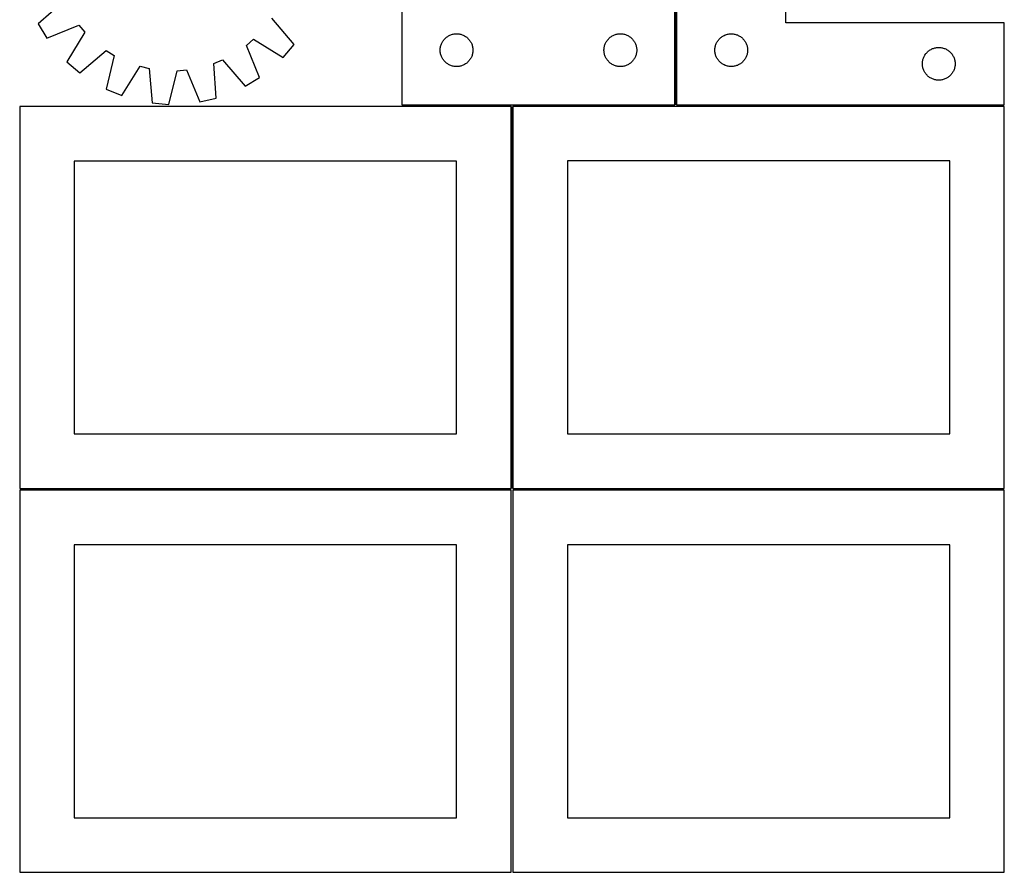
# Model space of a CAD drawing. Header units: millimetres. Extents: x 7 to 1493, y 7 to 2993.
# Tile 3 of 16: x 7 to 908, y 1413 to 2194. Entities that reach past the tile are written whole.
import ezdxf

# ---------------------------------------------------------------- set-up
doc = ezdxf.new("R2010")
doc.units = ezdxf.units.MM
doc.layers.add('COMMON', color=5, linetype='CONTINUOUS', true_color=0x0000ff)
doc.layers.add('CUT', color=7, linetype='CONTINUOUS', true_color=0x000000)

msp = doc.modelspace()

# ---------------------------------------------------------------- linework, layer by layer
at = {"layer": 'COMMON'}
for p, q in [((607.284699, 2115.623916), (607.284699, 2365.623916)), ((457.299607, 2114.099136), (457.299607, 1764.123915)), ((606.534698, 2114.873916), (458.049608, 2114.873916)), ((908.034699, 2114.873916), (608.034699, 2114.873916)), ((6.549607, 1763.349135), (456.549607, 1763.349135)), ((458.074235, 1763.373914), (908.049608, 1763.373914))]:
    msp.add_line(p, q, dxfattribs=at)
at = {"layer": 'CUT'}
for p, q in [((606.534698, 2115.623916), (606.534698, 2415.623916)), ((608.034699, 2365.623916), (608.034699, 2115.623916)), ((708.034699, 2190.623916), (708.034699, 2365.623916)), ((47.410377, 2210.50802), (23.315288, 2189.810159)), ((356.534698, 2215.623916), (356.534698, 2115.623916)), ((257.766143, 2170.727199), (237.335414, 2195.049206)), ((23.315288, 2189.810159), (31.31935, 2176.669934)), ((31.31935, 2176.669934), (60.764396, 2188.584798)), ((66.315523, 2182.049941), (49.795722, 2154.919313)), ((60.764396, 2188.584798), (66.315523, 2182.049941)), ((908.034699, 2190.623916), (708.034699, 2190.623916)), ((908.034699, 2115.623916), (908.034699, 2190.623916)), ((214.076952, 2170.023004), (220.611809, 2175.574131)), ((220.611809, 2175.574131), (247.742436, 2159.05433)), ((393.294516, 2172.673567), (393.674979, 2173.345808)), ((393.674979, 2173.345808), (394.089543, 2173.997572)), ((394.089543, 2173.997572), (394.53711, 2174.627131)), ((394.53711, 2174.627131), (395.016491, 2175.232814)), ((395.016491, 2175.232814), (395.526418, 2175.813016)), ((395.526418, 2175.813016), (396.065536, 2176.366199)), ((396.065536, 2176.366199), (396.632416, 2176.890895)), ((396.632416, 2176.890895), (397.225556, 2177.385713)), ((397.225556, 2177.385713), (397.843382, 2177.849341)), ((397.843382, 2177.849341), (398.484255, 2178.28055)), ((398.484255, 2178.28055), (399.146477, 2178.678195)), ((399.146477, 2178.678195), (399.828291, 2179.041223)), ((399.828291, 2179.041223), (400.52789, 2179.36867)), ((400.52789, 2179.36867), (401.243417, 2179.659669)), ((401.243417, 2179.659669), (401.972976, 2179.913447)), ((401.972976, 2179.913447), (402.714631, 2180.129332)), ((402.714631, 2180.129332), (403.466417, 2180.306752)), ((403.466417, 2180.306752), (404.22634, 2180.445235)), ((404.22634, 2180.445235), (404.992383, 2180.544414)), ((404.992383, 2180.544414), (405.762517, 2180.604028)), ((405.762517, 2180.604028), (406.534698, 2180.623916)), ((406.534698, 2180.623916), (407.30688, 2180.604028)), ((407.30688, 2180.604028), (408.077013, 2180.544414)), ((408.077013, 2180.544414), (408.843057, 2180.445235)), ((408.843057, 2180.445235), (409.602979, 2180.306752)), ((409.602979, 2180.306752), (410.354765, 2180.129332)), ((410.354765, 2180.129332), (411.096421, 2179.913447)), ((411.096421, 2179.913447), (411.825979, 2179.659669)), ((411.825979, 2179.659669), (412.541507, 2179.36867)), ((412.541507, 2179.36867), (413.241105, 2179.041223)), ((413.241105, 2179.041223), (413.922919, 2178.678195)), ((413.922919, 2178.678195), (414.585141, 2178.28055)), ((414.585141, 2178.28055), (415.226015, 2177.849341)), ((415.226015, 2177.849341), (415.84384, 2177.385713)), ((415.84384, 2177.385713), (416.43698, 2176.890895)), ((416.43698, 2176.890895), (417.00386, 2176.366199)), ((417.00386, 2176.366199), (417.542979, 2175.813016)), ((417.542979, 2175.813016), (418.052905, 2175.232814)), ((418.052905, 2175.232814), (418.532287, 2174.627131)), ((418.532287, 2174.627131), (418.979853, 2173.997572)), ((418.979853, 2173.997572), (419.394418, 2173.345808)), ((419.394418, 2173.345808), (419.77488, 2172.673567)), ((543.294516, 2172.673567), (543.674979, 2173.345808)), ((543.674979, 2173.345808), (544.089543, 2173.997572)), ((544.089543, 2173.997572), (544.53711, 2174.627131)), ((544.53711, 2174.627131), (545.016491, 2175.232814)), ((545.016491, 2175.232814), (545.526418, 2175.813016)), ((545.526418, 2175.813016), (546.065536, 2176.366199)), ((546.065536, 2176.366199), (546.632416, 2176.890895)), ((546.632416, 2176.890895), (547.225556, 2177.385713)), ((547.225556, 2177.385713), (547.843382, 2177.849341)), ((547.843382, 2177.849341), (548.484255, 2178.28055)), ((548.484255, 2178.28055), (549.146477, 2178.678195)), ((549.146477, 2178.678195), (549.828291, 2179.041223)), ((549.828291, 2179.041223), (550.52789, 2179.36867)), ((550.52789, 2179.36867), (551.243417, 2179.659669)), ((551.243417, 2179.659669), (551.972976, 2179.913447)), ((551.972976, 2179.913447), (552.714631, 2180.129332)), ((552.714631, 2180.129332), (553.466417, 2180.306752)), ((553.466417, 2180.306752), (554.22634, 2180.445235)), ((554.22634, 2180.445235), (554.992383, 2180.544414)), ((554.992383, 2180.544414), (555.762517, 2180.604028)), ((555.762517, 2180.604028), (556.534698, 2180.623916)), ((556.534698, 2180.623916), (557.30688, 2180.604028)), ((557.30688, 2180.604028), (558.077013, 2180.544414)), ((558.077013, 2180.544414), (558.843057, 2180.445235)), ((558.843057, 2180.445235), (559.602979, 2180.306752)), ((559.602979, 2180.306752), (560.354765, 2180.129332)), ((560.354765, 2180.129332), (561.096421, 2179.913447)), ((561.096421, 2179.913447), (561.825979, 2179.659669)), ((561.825979, 2179.659669), (562.541507, 2179.36867)), ((562.541507, 2179.36867), (563.241105, 2179.041223)), ((563.241105, 2179.041223), (563.922919, 2178.678195)), ((563.922919, 2178.678195), (564.585141, 2178.28055)), ((564.585141, 2178.28055), (565.226015, 2177.849341)), ((565.226015, 2177.849341), (565.84384, 2177.385713)), ((565.84384, 2177.385713), (566.43698, 2176.890895)), ((566.43698, 2176.890895), (567.00386, 2176.366199)), ((567.00386, 2176.366199), (567.542979, 2175.813016)), ((567.542979, 2175.813016), (568.052905, 2175.232814)), ((568.052905, 2175.232814), (568.532287, 2174.627131)), ((568.532287, 2174.627131), (568.979853, 2173.997572)), ((568.979853, 2173.997572), (569.394418, 2173.345808)), ((569.394418, 2173.345808), (569.77488, 2172.673567)), ((644.617393, 2172.330323), (644.980421, 2173.012137)), ((644.980421, 2173.012137), (645.378066, 2173.674359)), ((645.378066, 2173.674359), (645.809274, 2174.315233)), ((645.809274, 2174.315233), (646.272902, 2174.933059)), ((646.272902, 2174.933059), (646.76772, 2175.526198)), ((646.76772, 2175.526198), (647.292416, 2176.093079)), ((647.292416, 2176.093079), (647.845599, 2176.632197)), ((647.845599, 2176.632197), (648.425801, 2177.142123)), ((648.425801, 2177.142123), (649.031485, 2177.621505)), ((649.031485, 2177.621505), (649.661043, 2178.069072)), ((649.661043, 2178.069072), (650.312807, 2178.483636)), ((650.312807, 2178.483636), (650.985048, 2178.864098)), ((650.985048, 2178.864098), (651.675983, 2179.20945)), ((651.675983, 2179.20945), (652.383781, 2179.518776)), ((652.383781, 2179.518776), (653.106563, 2179.791255)), ((653.106563, 2179.791255), (653.842415, 2180.026164)), ((653.842415, 2180.026164), (654.589383, 2180.222882)), ((654.589383, 2180.222882), (655.345488, 2180.380886)), ((655.345488, 2180.380886), (656.108724, 2180.499756)), ((656.108724, 2180.499756), (656.877067, 2180.579179)), ((656.877067, 2180.579179), (657.64848, 2180.618943)), ((657.64848, 2180.618943), (658.420918, 2180.618943)), ((658.420918, 2180.618943), (659.192331, 2180.579179)), ((659.192331, 2180.579179), (659.960675, 2180.499756)), ((659.960675, 2180.499756), (660.723911, 2180.380886)), ((660.723911, 2180.380886), (661.480015, 2180.222882)), ((661.480015, 2180.222882), (662.226984, 2180.026164)), ((662.226984, 2180.026164), (662.962835, 2179.791255)), ((662.962835, 2179.791255), (663.685618, 2179.518776)), ((663.685618, 2179.518776), (664.393415, 2179.20945)), ((664.393415, 2179.20945), (665.08435, 2178.864098)), ((665.08435, 2178.864098), (665.756591, 2178.483636)), ((665.756591, 2178.483636), (666.408355, 2178.069072)), ((666.408355, 2178.069072), (667.037913, 2177.621505)), ((667.037913, 2177.621505), (667.643597, 2177.142123)), ((667.643597, 2177.142123), (668.223799, 2176.632197)), ((668.223799, 2176.632197), (668.776982, 2176.093079)), ((668.776982, 2176.093079), (669.301678, 2175.526198)), ((669.301678, 2175.526198), (669.796496, 2174.933059)), ((669.796496, 2174.933059), (670.260124, 2174.315233)), ((670.260124, 2174.315233), (670.691333, 2173.674359)), ((670.691333, 2173.674359), (671.088978, 2173.012137)), ((671.088978, 2173.012137), (671.452005, 2172.330323)), ((61.468591, 2144.895607), (85.790599, 2165.326336)), ((85.790599, 2165.326336), (93.089416, 2160.82671)), ((225.991816, 2140.577957), (214.076952, 2170.023004)), ((247.742436, 2159.05433), (257.766143, 2170.727199)), ((391.539671, 2166.010135), (391.579435, 2166.781548)), ((391.539671, 2165.237698), (391.539671, 2166.010135)), ((391.579435, 2164.466284), (391.539671, 2165.237698)), ((391.579435, 2166.781548), (391.658858, 2167.549892)), ((391.658858, 2163.697941), (391.579435, 2164.466284)), ((391.658858, 2167.549892), (391.777729, 2168.313128)), ((391.777729, 2162.934705), (391.658858, 2163.697941)), ((391.777729, 2168.313128), (391.935733, 2169.069232)), ((391.935733, 2169.069232), (392.13245, 2169.816201)), ((392.13245, 2169.816201), (392.36736, 2170.552052)), ((392.36736, 2170.552052), (392.639839, 2171.274835)), ((392.639839, 2171.274835), (392.949164, 2171.982632)), ((392.949164, 2171.982632), (393.294516, 2172.673567)), ((419.77488, 2172.673567), (420.120232, 2171.982632)), ((420.120232, 2171.982632), (420.429558, 2171.274835)), ((420.429558, 2171.274835), (420.702037, 2170.552052)), ((420.702037, 2170.552052), (420.936946, 2169.816201)), ((420.936946, 2169.816201), (421.133664, 2169.069232)), ((421.133664, 2169.069232), (421.291667, 2168.313128)), ((421.291667, 2168.313128), (421.410538, 2167.549892)), ((421.410538, 2163.697941), (421.291667, 2162.934705)), ((421.410538, 2167.549892), (421.489961, 2166.781548)), ((421.489961, 2164.466284), (421.410538, 2163.697941)), ((421.489961, 2166.781548), (421.529725, 2166.010135)), ((421.529725, 2165.237698), (421.489961, 2164.466284)), ((421.529725, 2166.010135), (421.529725, 2165.237698)), ((541.539671, 2166.010135), (541.579435, 2166.781548)), ((541.539671, 2165.237698), (541.539671, 2166.010135)), ((541.579435, 2164.466284), (541.539671, 2165.237698)), ((541.579435, 2166.781548), (541.658858, 2167.549892)), ((541.658858, 2163.697941), (541.579435, 2164.466284)), ((541.658858, 2167.549892), (541.777729, 2168.313128)), ((541.777729, 2162.934705), (541.658858, 2163.697941)), ((541.777729, 2168.313128), (541.935733, 2169.069232)), ((541.935733, 2169.069232), (542.13245, 2169.816201)), ((542.13245, 2169.816201), (542.36736, 2170.552052)), ((542.36736, 2170.552052), (542.639839, 2171.274835)), ((542.639839, 2171.274835), (542.949164, 2171.982632)), ((542.949164, 2171.982632), (543.294516, 2172.673567)), ((569.77488, 2172.673567), (570.120232, 2171.982632)), ((570.120232, 2171.982632), (570.429558, 2171.274835)), ((570.429558, 2171.274835), (570.702037, 2170.552052)), ((570.702037, 2170.552052), (570.936946, 2169.816201)), ((570.936946, 2169.816201), (571.133664, 2169.069232)), ((571.133664, 2169.069232), (571.291667, 2168.313128)), ((571.291667, 2168.313128), (571.410538, 2167.549892)), ((571.410538, 2163.697941), (571.291667, 2162.934705)), ((571.410538, 2167.549892), (571.489961, 2166.781548)), ((571.489961, 2164.466284), (571.410538, 2163.697941)), ((571.489961, 2166.781548), (571.529725, 2166.010135)), ((571.529725, 2165.237698), (571.489961, 2164.466284)), ((571.529725, 2166.010135), (571.529725, 2165.237698)), ((643.034699, 2165.623916), (643.054588, 2166.396098)), ((643.054588, 2164.851735), (643.034699, 2165.623916)), ((643.054588, 2166.396098), (643.114201, 2167.166231)), ((643.114201, 2164.081601), (643.054588, 2164.851735)), ((643.114201, 2167.166231), (643.213381, 2167.932275)), ((643.213381, 2163.315558), (643.114201, 2164.081601)), ((643.213381, 2167.932275), (643.351864, 2168.692197)), ((643.351864, 2168.692197), (643.529283, 2169.443983)), ((643.529283, 2169.443983), (643.745168, 2170.185639)), ((643.745168, 2170.185639), (643.998947, 2170.915198)), ((643.998947, 2170.915198), (644.289946, 2171.630725)), ((644.289946, 2171.630725), (644.617393, 2172.330323)), ((671.452005, 2172.330323), (671.779453, 2171.630725)), ((671.779453, 2171.630725), (672.070451, 2170.915198)), ((672.070451, 2170.915198), (672.32423, 2170.185639)), ((672.32423, 2170.185639), (672.540115, 2169.443983)), ((672.540115, 2169.443983), (672.717534, 2168.692197)), ((672.717534, 2168.692197), (672.856018, 2167.932275)), ((672.856018, 2167.932275), (672.955197, 2167.166231)), ((672.955197, 2164.081601), (672.856018, 2163.315558)), ((672.955197, 2167.166231), (673.014811, 2166.396098)), ((673.014811, 2164.851735), (672.955197, 2164.081601)), ((673.014811, 2166.396098), (673.034699, 2165.623916)), ((673.034699, 2165.623916), (673.014811, 2164.851735)), ((837.292416, 2163.593079), (837.845599, 2164.132197)), ((837.845599, 2164.132197), (838.425801, 2164.642123)), ((838.425801, 2164.642123), (839.031485, 2165.121505)), ((839.031485, 2165.121505), (839.661043, 2165.569072)), ((839.661043, 2165.569072), (840.312807, 2165.983636)), ((840.312807, 2165.983636), (840.985048, 2166.364098)), ((840.985048, 2166.364098), (841.675983, 2166.70945)), ((841.675983, 2166.70945), (842.383781, 2167.018776)), ((842.383781, 2167.018776), (843.106563, 2167.291255)), ((843.106563, 2167.291255), (843.842415, 2167.526164)), ((843.842415, 2167.526164), (844.589383, 2167.722882)), ((844.589383, 2167.722882), (845.345488, 2167.880886)), ((845.345488, 2167.880886), (846.108724, 2167.999756)), ((846.108724, 2167.999756), (846.877067, 2168.079179)), ((846.877067, 2168.079179), (847.64848, 2168.118943)), ((847.64848, 2168.118943), (848.420918, 2168.118943)), ((848.420918, 2168.118943), (849.192331, 2168.079179)), ((849.192331, 2168.079179), (849.960675, 2167.999756)), ((849.960675, 2167.999756), (850.723911, 2167.880886)), ((850.723911, 2167.880886), (851.480015, 2167.722882)), ((851.480015, 2167.722882), (852.226984, 2167.526164)), ((852.226984, 2167.526164), (852.962835, 2167.291255)), ((852.962835, 2167.291255), (853.685618, 2167.018776)), ((853.685618, 2167.018776), (854.393415, 2166.70945)), ((854.393415, 2166.70945), (855.08435, 2166.364098)), ((855.08435, 2166.364098), (855.756591, 2165.983636)), ((855.756591, 2165.983636), (856.408355, 2165.569072)), ((856.408355, 2165.569072), (857.037913, 2165.121505)), ((857.037913, 2165.121505), (857.643597, 2164.642123)), ((857.643597, 2164.642123), (858.223799, 2164.132197)), ((858.223799, 2164.132197), (858.776982, 2163.593079)), ((49.795722, 2154.919313), (61.468591, 2144.895607)), ((93.089416, 2160.82671), (85.761977, 2129.919051)), ((184.223319, 2153.408931), (192.15373, 2156.668985)), ((192.15373, 2156.668985), (212.85159, 2132.573895)), ((391.935733, 2162.1786), (391.777729, 2162.934705)), ((392.13245, 2161.431632), (391.935733, 2162.1786)), ((392.36736, 2160.695781), (392.13245, 2161.431632)), ((392.639839, 2159.972998), (392.36736, 2160.695781)), ((392.949164, 2159.2652), (392.639839, 2159.972998)), ((393.294516, 2158.574265), (392.949164, 2159.2652)), ((393.674979, 2157.902024), (393.294516, 2158.574265)), ((394.089543, 2157.250261), (393.674979, 2157.902024)), ((394.53711, 2156.620702), (394.089543, 2157.250261)), ((395.016491, 2156.015019), (394.53711, 2156.620702)), ((395.526418, 2155.434816), (395.016491, 2156.015019)), ((396.065536, 2154.881634), (395.526418, 2155.434816)), ((396.632416, 2154.356937), (396.065536, 2154.881634)), ((417.00386, 2154.881634), (416.43698, 2154.356937)), ((417.542979, 2155.434816), (417.00386, 2154.881634)), ((418.052905, 2156.015019), (417.542979, 2155.434816)), ((418.532287, 2156.620702), (418.052905, 2156.015019)), ((418.979853, 2157.250261), (418.532287, 2156.620702)), ((419.394418, 2157.902024), (418.979853, 2157.250261)), ((419.77488, 2158.574265), (419.394418, 2157.902024)), ((420.120232, 2159.2652), (419.77488, 2158.574265)), ((420.429558, 2159.972998), (420.120232, 2159.2652)), ((420.702037, 2160.695781), (420.429558, 2159.972998)), ((420.936946, 2161.431632), (420.702037, 2160.695781)), ((421.133664, 2162.1786), (420.936946, 2161.431632)), ((421.291667, 2162.934705), (421.133664, 2162.1786)), ((541.935733, 2162.1786), (541.777729, 2162.934705)), ((542.13245, 2161.431632), (541.935733, 2162.1786)), ((542.36736, 2160.695781), (542.13245, 2161.431632)), ((542.639839, 2159.972998), (542.36736, 2160.695781)), ((542.949164, 2159.2652), (542.639839, 2159.972998)), ((543.294516, 2158.574265), (542.949164, 2159.2652)), ((543.674979, 2157.902024), (543.294516, 2158.574265)), ((544.089543, 2157.250261), (543.674979, 2157.902024)), ((544.53711, 2156.620702), (544.089543, 2157.250261)), ((545.016491, 2156.015019), (544.53711, 2156.620702)), ((545.526418, 2155.434816), (545.016491, 2156.015019)), ((546.065536, 2154.881634), (545.526418, 2155.434816)), ((546.632416, 2154.356937), (546.065536, 2154.881634)), ((567.00386, 2154.881634), (566.43698, 2154.356937)), ((567.542979, 2155.434816), (567.00386, 2154.881634)), ((568.052905, 2156.015019), (567.542979, 2155.434816)), ((568.532287, 2156.620702), (568.052905, 2156.015019)), ((568.979853, 2157.250261), (568.532287, 2156.620702)), ((569.394418, 2157.902024), (568.979853, 2157.250261)), ((569.77488, 2158.574265), (569.394418, 2157.902024)), ((570.120232, 2159.2652), (569.77488, 2158.574265)), ((570.429558, 2159.972998), (570.120232, 2159.2652)), ((570.702037, 2160.695781), (570.429558, 2159.972998)), ((570.936946, 2161.431632), (570.702037, 2160.695781)), ((571.133664, 2162.1786), (570.936946, 2161.431632)), ((571.291667, 2162.934705), (571.133664, 2162.1786)), ((643.351864, 2162.555635), (643.213381, 2163.315558)), ((643.529283, 2161.80385), (643.351864, 2162.555635)), ((643.745168, 2161.062194), (643.529283, 2161.80385)), ((643.998947, 2160.332635), (643.745168, 2161.062194)), ((644.289946, 2159.617108), (643.998947, 2160.332635)), ((644.617393, 2158.917509), (644.289946, 2159.617108)), ((644.980421, 2158.235695), (644.617393, 2158.917509)), ((645.378066, 2157.573473), (644.980421, 2158.235695)), ((645.809274, 2156.9326), (645.378066, 2157.573473)), ((646.272902, 2156.314774), (645.809274, 2156.9326)), ((646.76772, 2155.721635), (646.272902, 2156.314774)), ((647.292416, 2155.154754), (646.76772, 2155.721635)), ((647.845599, 2154.615636), (647.292416, 2155.154754)), ((668.776982, 2155.154754), (668.223799, 2154.615636)), ((669.301678, 2155.721635), (668.776982, 2155.154754)), ((669.796496, 2156.314774), (669.301678, 2155.721635)), ((670.260124, 2156.9326), (669.796496, 2156.314774)), ((670.691333, 2157.573473), (670.260124, 2156.9326)), ((671.088978, 2158.235695), (670.691333, 2157.573473)), ((671.452005, 2158.917509), (671.088978, 2158.235695)), ((671.779453, 2159.617108), (671.452005, 2158.917509)), ((672.070451, 2160.332635), (671.779453, 2159.617108)), ((672.32423, 2161.062194), (672.070451, 2160.332635)), ((672.540115, 2161.80385), (672.32423, 2161.062194)), ((672.717534, 2162.555635), (672.540115, 2161.80385)), ((672.856018, 2163.315558), (672.717534, 2162.555635)), ((833.054588, 2153.896098), (833.114201, 2154.666231)), ((833.114201, 2154.666231), (833.213381, 2155.432275)), ((833.213381, 2155.432275), (833.351864, 2156.192197)), ((833.351864, 2156.192197), (833.529283, 2156.943983)), ((833.529283, 2156.943983), (833.745168, 2157.685639)), ((833.745168, 2157.685639), (833.998947, 2158.415198)), ((833.998947, 2158.415198), (834.289946, 2159.130725)), ((834.289946, 2159.130725), (834.617393, 2159.830323)), ((834.617393, 2159.830323), (834.980421, 2160.512137)), ((834.980421, 2160.512137), (835.378066, 2161.174359)), ((835.378066, 2161.174359), (835.809274, 2161.815233)), ((835.809274, 2161.815233), (836.272902, 2162.433059)), ((836.272902, 2162.433059), (836.76772, 2163.026198)), ((836.76772, 2163.026198), (837.292416, 2163.593079)), ((858.776982, 2163.593079), (859.301678, 2163.026198)), ((859.301678, 2163.026198), (859.796496, 2162.433059)), ((859.796496, 2162.433059), (860.260124, 2161.815233)), ((860.260124, 2161.815233), (860.691333, 2161.174359)), ((860.691333, 2161.174359), (861.088978, 2160.512137)), ((861.088978, 2160.512137), (861.452005, 2159.830323)), ((861.452005, 2159.830323), (861.779453, 2159.130725)), ((861.779453, 2159.130725), (862.070451, 2158.415198)), ((862.070451, 2158.415198), (862.32423, 2157.685639)), ((862.32423, 2157.685639), (862.540115, 2156.943983)), ((862.540115, 2156.943983), (862.717534, 2156.192197)), ((862.717534, 2156.192197), (862.856018, 2155.432275)), ((862.856018, 2155.432275), (862.955197, 2154.666231)), ((862.955197, 2154.666231), (863.014811, 2153.896098)), ((99.96103, 2123.993055), (116.779191, 2150.939747)), ((116.779191, 2150.939747), (125.11124, 2148.915807)), ((125.11124, 2148.915807), (127.693423, 2117.256573)), ((143.028759, 2116.008364), (150.696795, 2146.833289)), ((150.696795, 2146.833289), (159.246476, 2147.483152)), ((159.246476, 2147.483152), (171.48552, 2118.17137)), ((186.456008, 2121.723132), (184.223319, 2153.408931)), ((397.225556, 2153.862119), (396.632416, 2154.356937)), ((397.843382, 2153.398491), (397.225556, 2153.862119)), ((398.484255, 2152.967283), (397.843382, 2153.398491)), ((399.146477, 2152.569638), (398.484255, 2152.967283)), ((399.828291, 2152.20661), (399.146477, 2152.569638)), ((400.52789, 2151.879163), (399.828291, 2152.20661)), ((401.243417, 2151.588164), (400.52789, 2151.879163)), ((401.972976, 2151.334386), (401.243417, 2151.588164)), ((402.714631, 2151.1185), (401.972976, 2151.334386)), ((403.466417, 2150.941081), (402.714631, 2151.1185)), ((404.22634, 2150.802598), (403.466417, 2150.941081)), ((404.992383, 2150.703418), (404.22634, 2150.802598)), ((405.762517, 2150.643805), (404.992383, 2150.703418)), ((406.534698, 2150.623916), (405.762517, 2150.643805)), ((407.30688, 2150.643805), (406.534698, 2150.623916)), ((408.077013, 2150.703418), (407.30688, 2150.643805)), ((408.843057, 2150.802598), (408.077013, 2150.703418)), ((409.602979, 2150.941081), (408.843057, 2150.802598)), ((410.354765, 2151.1185), (409.602979, 2150.941081)), ((411.096421, 2151.334386), (410.354765, 2151.1185)), ((411.825979, 2151.588164), (411.096421, 2151.334386)), ((412.541507, 2151.879163), (411.825979, 2151.588164)), ((413.241105, 2152.20661), (412.541507, 2151.879163)), ((413.922919, 2152.569638), (413.241105, 2152.20661)), ((414.585141, 2152.967283), (413.922919, 2152.569638)), ((415.226015, 2153.398491), (414.585141, 2152.967283)), ((415.84384, 2153.862119), (415.226015, 2153.398491)), ((416.43698, 2154.356937), (415.84384, 2153.862119)), ((547.225556, 2153.862119), (546.632416, 2154.356937)), ((547.843382, 2153.398491), (547.225556, 2153.862119)), ((548.484255, 2152.967283), (547.843382, 2153.398491)), ((549.146477, 2152.569638), (548.484255, 2152.967283)), ((549.828291, 2152.20661), (549.146477, 2152.569638)), ((550.52789, 2151.879163), (549.828291, 2152.20661)), ((551.243417, 2151.588164), (550.52789, 2151.879163)), ((551.972976, 2151.334386), (551.243417, 2151.588164)), ((552.714631, 2151.1185), (551.972976, 2151.334386)), ((553.466417, 2150.941081), (552.714631, 2151.1185)), ((554.22634, 2150.802598), (553.466417, 2150.941081)), ((554.992383, 2150.703418), (554.22634, 2150.802598)), ((555.762517, 2150.643805), (554.992383, 2150.703418)), ((556.534698, 2150.623916), (555.762517, 2150.643805)), ((557.30688, 2150.643805), (556.534698, 2150.623916)), ((558.077013, 2150.703418), (557.30688, 2150.643805)), ((558.843057, 2150.802598), (558.077013, 2150.703418)), ((559.602979, 2150.941081), (558.843057, 2150.802598)), ((560.354765, 2151.1185), (559.602979, 2150.941081)), ((561.096421, 2151.334386), (560.354765, 2151.1185)), ((561.825979, 2151.588164), (561.096421, 2151.334386)), ((562.541507, 2151.879163), (561.825979, 2151.588164)), ((563.241105, 2152.20661), (562.541507, 2151.879163)), ((563.922919, 2152.569638), (563.241105, 2152.20661)), ((564.585141, 2152.967283), (563.922919, 2152.569638)), ((565.226015, 2153.398491), (564.585141, 2152.967283)), ((565.84384, 2153.862119), (565.226015, 2153.398491)), ((566.43698, 2154.356937), (565.84384, 2153.862119)), ((648.425801, 2154.10571), (647.845599, 2154.615636)), ((649.031485, 2153.626328), (648.425801, 2154.10571)), ((649.661043, 2153.178761), (649.031485, 2153.626328)), ((650.312807, 2152.764197), (649.661043, 2153.178761)), ((650.985048, 2152.383734), (650.312807, 2152.764197)), ((651.675983, 2152.038382), (650.985048, 2152.383734)), ((652.383781, 2151.729057), (651.675983, 2152.038382)), ((653.106563, 2151.456578), (652.383781, 2151.729057)), ((653.842415, 2151.221668), (653.106563, 2151.456578)), ((654.589383, 2151.024951), (653.842415, 2151.221668)), ((655.345488, 2150.866947), (654.589383, 2151.024951)), ((656.108724, 2150.748076), (655.345488, 2150.866947)), ((656.877067, 2150.668653), (656.108724, 2150.748076)), ((657.64848, 2150.628889), (656.877067, 2150.668653)), ((658.420918, 2150.628889), (657.64848, 2150.628889)), ((659.192331, 2150.668653), (658.420918, 2150.628889)), ((659.960675, 2150.748076), (659.192331, 2150.668653)), ((660.723911, 2150.866947), (659.960675, 2150.748076)), ((661.480015, 2151.024951), (660.723911, 2150.866947)), ((662.226984, 2151.221668), (661.480015, 2151.024951)), ((662.962835, 2151.456578), (662.226984, 2151.221668)), ((663.685618, 2151.729057), (662.962835, 2151.456578)), ((664.393415, 2152.038382), (663.685618, 2151.729057)), ((665.08435, 2152.383734), (664.393415, 2152.038382)), ((665.756591, 2152.764197), (665.08435, 2152.383734)), ((666.408355, 2153.178761), (665.756591, 2152.764197)), ((667.037913, 2153.626328), (666.408355, 2153.178761)), ((667.643597, 2154.10571), (667.037913, 2153.626328)), ((668.223799, 2154.615636), (667.643597, 2154.10571)), ((833.034699, 2153.123916), (833.054588, 2153.896098)), ((833.054588, 2152.351735), (833.034699, 2153.123916)), ((833.114201, 2151.581601), (833.054588, 2152.351735)), ((833.213381, 2150.815558), (833.114201, 2151.581601)), ((833.351864, 2150.055635), (833.213381, 2150.815558)), ((833.529283, 2149.30385), (833.351864, 2150.055635)), ((833.745168, 2148.562194), (833.529283, 2149.30385)), ((833.998947, 2147.832635), (833.745168, 2148.562194)), ((834.289946, 2147.117108), (833.998947, 2147.832635)), ((834.617393, 2146.417509), (834.289946, 2147.117108)), ((834.980421, 2145.735695), (834.617393, 2146.417509)), ((835.378066, 2145.073473), (834.980421, 2145.735695)), ((861.088978, 2145.735695), (860.691333, 2145.073473)), ((861.452005, 2146.417509), (861.088978, 2145.735695)), ((861.779453, 2147.117108), (861.452005, 2146.417509)), ((862.070451, 2147.832635), (861.779453, 2147.117108)), ((862.32423, 2148.562194), (862.070451, 2147.832635)), ((862.540115, 2149.30385), (862.32423, 2148.562194)), ((862.717534, 2150.055635), (862.540115, 2149.30385)), ((862.856018, 2150.815558), (862.717534, 2150.055635)), ((862.955197, 2151.581601), (862.856018, 2150.815558)), ((863.014811, 2152.351735), (862.955197, 2151.581601)), ((863.014811, 2153.896098), (863.034699, 2153.123916)), ((863.034699, 2153.123916), (863.014811, 2152.351735)), ((212.85159, 2132.573895), (225.991816, 2140.577957)), ((835.809274, 2144.4326), (835.378066, 2145.073473)), ((836.272902, 2143.814774), (835.809274, 2144.4326)), ((836.76772, 2143.221635), (836.272902, 2143.814774)), ((837.292416, 2142.654754), (836.76772, 2143.221635)), ((837.845599, 2142.115636), (837.292416, 2142.654754)), ((838.425801, 2141.60571), (837.845599, 2142.115636)), ((839.031485, 2141.126328), (838.425801, 2141.60571)), ((839.661043, 2140.678761), (839.031485, 2141.126328)), ((840.312807, 2140.264197), (839.661043, 2140.678761)), ((840.985048, 2139.883734), (840.312807, 2140.264197)), ((841.675983, 2139.538382), (840.985048, 2139.883734)), ((842.383781, 2139.229057), (841.675983, 2139.538382)), ((843.106563, 2138.956578), (842.383781, 2139.229057)), ((843.842415, 2138.721668), (843.106563, 2138.956578)), ((844.589383, 2138.524951), (843.842415, 2138.721668)), ((845.345488, 2138.366947), (844.589383, 2138.524951)), ((846.108724, 2138.248076), (845.345488, 2138.366947)), ((846.877067, 2138.168653), (846.108724, 2138.248076)), ((847.64848, 2138.128889), (846.877067, 2138.168653)), ((848.420918, 2138.128889), (847.64848, 2138.128889)), ((849.192331, 2138.168653), (848.420918, 2138.128889)), ((849.960675, 2138.248076), (849.192331, 2138.168653)), ((850.723911, 2138.366947), (849.960675, 2138.248076)), ((851.480015, 2138.524951), (850.723911, 2138.366947)), ((852.226984, 2138.721668), (851.480015, 2138.524951)), ((852.962835, 2138.956578), (852.226984, 2138.721668)), ((853.685618, 2139.229057), (852.962835, 2138.956578)), ((854.393415, 2139.538382), (853.685618, 2139.229057)), ((855.08435, 2139.883734), (854.393415, 2139.538382)), ((855.756591, 2140.264197), (855.08435, 2139.883734)), ((856.408355, 2140.678761), (855.756591, 2140.264197)), ((857.037913, 2141.126328), (856.408355, 2140.678761)), ((857.643597, 2141.60571), (857.037913, 2141.126328)), ((858.223799, 2142.115636), (857.643597, 2141.60571)), ((858.776982, 2142.654754), (858.223799, 2142.115636)), ((859.301678, 2143.221635), (858.776982, 2142.654754)), ((859.796496, 2143.814774), (859.301678, 2143.221635)), ((860.260124, 2144.4326), (859.796496, 2143.814774)), ((860.691333, 2145.073473), (860.260124, 2144.4326)), ((85.761977, 2129.919051), (99.96103, 2123.993055)), ((171.48552, 2118.17137), (186.456008, 2121.723132)), ((456.549607, 2114.099136), (6.549607, 2114.099136)), ((6.549607, 2114.099136), (6.549607, 1764.099136)), ((127.693423, 2117.256573), (143.028759, 2116.008364)), ((356.534698, 2115.623916), (606.534698, 2115.623916)), ((456.549607, 1764.099136), (456.549607, 2114.099136)), ((908.049608, 2114.123915), (458.049608, 2114.123915)), ((458.049608, 2114.123915), (458.049608, 1764.123915)), ((608.034699, 2115.623916), (908.034699, 2115.623916)), ((908.049608, 1764.123915), (908.049608, 2114.123915)), ((406.549607, 2064.099136), (56.549607, 2064.099136)), ((56.549607, 2064.099136), (56.549607, 1814.099136)), ((406.549607, 1814.099136), (406.549607, 2064.099136)), ((858.049608, 2064.123915), (508.049608, 2064.123915)), ((508.049608, 2064.123915), (508.049608, 1814.123915)), ((858.049608, 1814.123915), (858.049608, 2064.123915)), ((56.549607, 1814.099136), (406.549607, 1814.099136)), ((508.049608, 1814.123915), (858.049608, 1814.123915)), ((6.549607, 1764.099136), (456.549607, 1764.099136)), ((456.549607, 1762.599135), (6.549607, 1762.599135)), ((6.549607, 1762.599135), (6.549607, 1412.599135)), ((456.549607, 1412.599135), (456.549607, 1762.599135)), ((458.049608, 1764.123915), (908.049608, 1764.123915)), ((908.074235, 1762.623914), (458.074235, 1762.623914)), ((458.074235, 1762.623914), (458.074235, 1412.623914)), ((908.074235, 1412.623914), (908.074235, 1762.623914)), ((406.549607, 1712.599135), (56.549607, 1712.599135)), ((56.549607, 1712.599135), (56.549607, 1462.599135)), ((406.549607, 1462.599135), (406.549607, 1712.599135)), ((858.074235, 1712.623914), (508.074235, 1712.623914)), ((508.074235, 1712.623914), (508.074235, 1462.623914)), ((858.074235, 1462.623914), (858.074235, 1712.623914)), ((56.549607, 1462.599135), (406.549607, 1462.599135)), ((508.074235, 1462.623914), (858.074235, 1462.623914)), ((6.549607, 1412.599135), (456.549607, 1412.599135)), ((458.074235, 1412.623914), (908.074235, 1412.623914))]:
    msp.add_line(p, q, dxfattribs=at)

doc.saveas('drawing.dxf')
